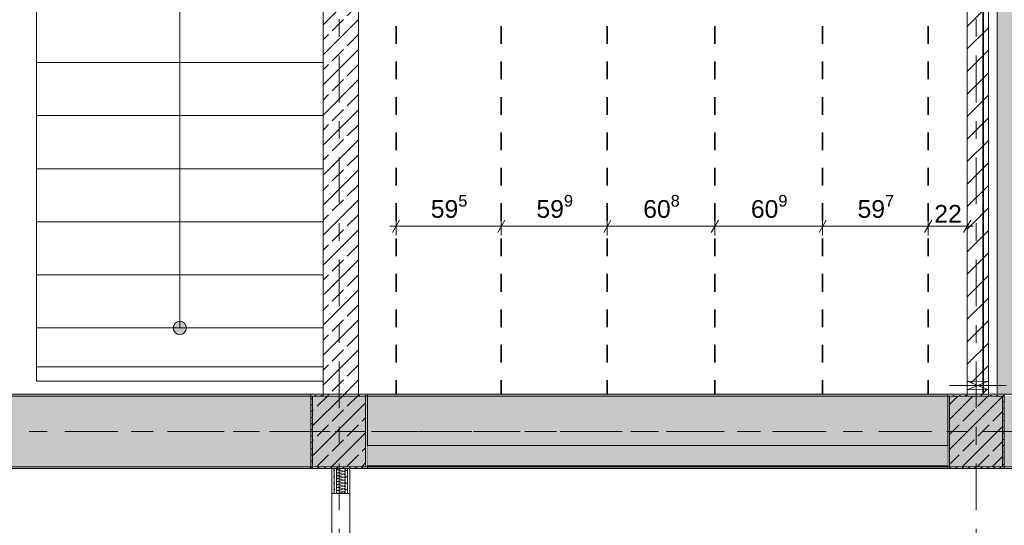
# Model space of a CAD drawing. Header units: metres. Extents: x -3.6 to 84.5, y -11 to 16.8.
# Tile 64 of 256: x 13.1 to 18.7, y 7.8 to 10.6. Entities that reach past the tile are written whole.
import ezdxf

# ---------------------------------------------------------------- set-up
doc = ezdxf.new("R2010")
doc.units = ezdxf.units.M
doc.header["$MEASUREMENT"] = 0
for name, pattern in [('Achse', [0.2, 0.1, -0.05, 0, -0.05]), ('Strichlinie doppelt', [0.546806, 0.264583, -0.105833, 0.070556, -0.105833]), ('Wipeout_Contour', [1, 0, -1])]:
    doc.linetypes.add(name, pattern=pattern)
for name, color, linetype in [('155 - Bemaßung_ Beschriftung.Ausbau - Deckenelemente', 7, 'Continuous'), ('451 - Universal.Achsen Raster', 7, 'Continuous'), ('605 - Struktur.Wand Innen', 7, 'Continuous'), ('607 - Struktur.Stütze', 7, 'Continuous'), ('608 - Struktur.Träger', 7, 'Continuous'), ('610 - Struktur.Treppe_ Rampe', 7, 'Continuous'), ('612 - Struktur.Stahlbau', 7, 'Continuous'), ('Abbruch_605 - Struktur.Wand Innen', 7, 'Continuous'), ('Neubau_605 - Struktur.Wand Innen', 7, 'Continuous'), ('Neubau_612 - Struktur.Stahlbau', 7, 'Continuous')]:
    doc.layers.add(name, color=color, linetype=linetype)
doc.styles.add('ERSTELLTER_STIL_2', font='txt')
doc.linetypes.add('Abbruch 1', pattern='A,0,[1,2022.0244.A_L5A-PL04.07_iA_Deckenelemente Erdgeschoss1.Shx,S=0.001984,R=0,X=0,Y=0],-0.25,0', length=0.25)
doc.dimstyles.new('ERSTELLTER_STIL__1', dxfattribs={"dimtxt": 0.1, "dimasz": 0.0532, "dimexe": 0.18, "dimexo": 0.0625, "dimgap": 0, "dimtad": 1, "dimtih": 1, "dimtoh": 1, "dimzin": 0, "dimdsep": 46, "dimtxsty": 'ERSTELLTER_STIL_2', "dimblk": 'ARROWHEAD_2', "dimblk1": 'ARROWHEAD_2', "dimblk2": 'ARROWHEAD_2', "dimcen": 0.09, "dimse1": 1, "dimse2": 1, "dimclrd": 7, "dimclre": 7, "dimclrt": 7, "dimazin": 0, "dimtfac": 1, "dimtdec": 4, "dimtmove": 0, "dimatfit": 3, "dimfxl": 1, "dimtolj": 1, "dimtzin": 0, "dimarcsym": 0})
pattern_1 = [(45, (0, 0), (-0.08485281, 0.08485281), []), (45, (-0.04243, 0.04243), (-0.08485281, 0.08485281), [0.09, -0.03])]
pattern_2 = [(45, (0, 0), (-0.01767767, 0.01767767), [0, -0.025])]
pattern_3 = [(45, (0, 0), (-0.0636396, 0.0636396), [])]

# ---------------------------------------------------------------- blocks, each defined once
blk = doc.blocks.new('*X122')
at = {"layer": '605 - Struktur.Wand Innen', "color": 7, "linetype": 'Continuous', "lineweight": 5}
for p, q in [((14.9233, 8.0833), (14.9499, 8.09)), ((14.9233, 8.0833), (14.9567, 8.075)), ((14.9233, 8.0667), (14.9567, 8.075)), ((14.9233, 8.0667), (14.9567, 8.0583)), ((14.9233, 8.05), (14.9567, 8.0583)), ((14.9233, 8.05), (14.9567, 8.0417)), ((14.9233, 8.0333), (14.9567, 8.0417)), ((14.9233, 8.0333), (14.9567, 8.025)), ((14.9233, 8.0167), (14.9567, 8.025)), ((14.9233, 8.0167), (14.9567, 8.0083)), ((14.9233, 8), (14.9567, 8.0083)), ((14.9233, 8), (14.9567, 7.9917)), ((14.9233, 7.9833), (14.9567, 7.9917)), ((14.9233, 7.9833), (14.9567, 7.975)), ((14.9233, 7.9667), (14.9567, 7.975)), ((14.9233, 7.9667), (14.9567, 7.9583)), ((14.9233, 7.95), (14.9567, 7.9583)), ((14.9233, 7.95), (14.9234, 7.95))]:
    blk.add_line(p, q, dxfattribs=at)
for centre, start, end in [((14.9233, 8.075), 90, 180), ((14.9233, 8.075), 180, 270), ((14.9233, 8.0917), 191.6614, 270), ((14.9567, 8.0833), 270, 0), ((14.9567, 8.0667), 0, 90), ((14.9567, 8.0833), 0, 52.9274), ((14.9233, 8.0583), 90, 180), ((14.9233, 8.0583), 180, 270), ((14.9233, 8.0417), 90, 180), ((14.9233, 8.0417), 180, 270), ((14.9233, 8.025), 90, 180), ((14.9233, 8.025), 180, 270), ((14.9233, 8.0083), 90, 180), ((14.9567, 8.0667), 270, 0), ((14.9567, 8.05), 0, 90), ((14.9567, 8.05), 270, 0), ((14.9567, 8.0333), 0, 90), ((14.9567, 8.0333), 270, 0), ((14.9567, 8.0167), 0, 90), ((14.9567, 8.0167), 270, 0), ((14.9233, 8.0083), 180, 270), ((14.9233, 7.9917), 90, 180), ((14.9233, 7.9917), 180, 270), ((14.9233, 7.975), 90, 180), ((14.9233, 7.975), 180, 270), ((14.9233, 7.9583), 90, 180), ((14.9233, 7.9583), 180, 270), ((14.9567, 8), 0, 90), ((14.9567, 8), 270, 0), ((14.9567, 7.9833), 0, 90), ((14.9567, 7.9833), 270, 0), ((14.9567, 7.9667), 0, 90), ((14.9567, 7.9667), 270, 0), ((14.9567, 7.95), 0, 90), ((14.9067, 7.95), 359.8783, 0), ((14.9233, 7.9417), 90, 93.7357), ((14.9567, 7.95), 359.8783, 0)]:
    blk.add_arc(centre, 0.00833, start, end, dxfattribs=at)
blk = doc.blocks.new('*D138')
at = {"layer": '155 - Bemaßung_ Beschriftung.Ausbau - Deckenelemente', "color": 7, "linetype": 'Continuous', "lineweight": 5}
for p, q in [((15.2722, 9.495), (15.2318, 9.425)), ((15.252, 9.4075), (15.252, 9.5125)), ((15.8672, 9.495), (15.8268, 9.425)), ((15.847, 9.4075), (15.847, 9.5125)), ((15.2178, 9.46), (15.252, 9.46)), ((15.252, 9.46), (15.847, 9.46))]:
    blk.add_line(p, q, dxfattribs=at)
at = {"layer": '155 - Bemaßung_ Beschriftung.Ausbau - Deckenelemente', "color": 7, "lineweight": 5, "insert": (15.4486, 9.4783), "char_height": 0.1, "attachment_point": 7, "style": 'ERSTELLTER_STIL_2'}
blk.add_mtext('\\A1;{\\pql;\\fArial|b0|i0|c0|p38;59\\fArial|b0|i0|c0|p38;\\A1{\\H.66x;\\S5^  ;}}', dxfattribs=at)
blk = doc.blocks.new('ARROWHEAD_2')
at = {"color": 0, "linetype": 'Continuous', "lineweight": 0}
for p, q in [((0, 0), (-1, 0)), ((-0.38, -0.66), (0.38, 0.66))]:
    blk.add_line(p, q, dxfattribs=at)
blk = doc.blocks.new('*D139')
at = {"layer": '155 - Bemaßung_ Beschriftung.Ausbau - Deckenelemente', "color": 7, "linetype": 'Continuous', "lineweight": 5}
for p, q in [((15.8672, 9.495), (15.8268, 9.425)), ((15.847, 9.4075), (15.847, 9.5125)), ((16.4662, 9.495), (16.4258, 9.425)), ((16.446, 9.4075), (16.446, 9.5125)), ((15.847, 9.46), (16.446, 9.46))]:
    blk.add_line(p, q, dxfattribs=at)
at = {"layer": '155 - Bemaßung_ Beschriftung.Ausbau - Deckenelemente', "color": 7, "lineweight": 5, "insert": (16.0456, 9.4783), "char_height": 0.1, "attachment_point": 7, "style": 'ERSTELLTER_STIL_2'}
blk.add_mtext('\\A1;{\\pql;\\fArial|b0|i0|c0|p38;59\\fArial|b0|i0|c0|p38;\\A1{\\H.66x;\\S9^  ;}}', dxfattribs=at)
blk = doc.blocks.new('*D140')
at = {"layer": '155 - Bemaßung_ Beschriftung.Ausbau - Deckenelemente', "color": 7, "linetype": 'Continuous', "lineweight": 5}
for p, q in [((16.4662, 9.495), (16.4258, 9.425)), ((16.446, 9.4075), (16.446, 9.5125)), ((17.0742, 9.495), (17.0338, 9.425)), ((17.054, 9.4075), (17.054, 9.5125)), ((16.446, 9.46), (17.054, 9.46))]:
    blk.add_line(p, q, dxfattribs=at)
at = {"layer": '155 - Bemaßung_ Beschriftung.Ausbau - Deckenelemente', "color": 7, "lineweight": 5, "insert": (16.6491, 9.4783), "char_height": 0.1, "attachment_point": 7, "style": 'ERSTELLTER_STIL_2'}
blk.add_mtext('\\A1;{\\pql;\\fArial|b0|i0|c0|p38;60\\fArial|b0|i0|c0|p38;\\A1{\\H.66x;\\S8^  ;}}', dxfattribs=at)
blk = doc.blocks.new('*D141')
at = {"layer": '155 - Bemaßung_ Beschriftung.Ausbau - Deckenelemente', "color": 7, "linetype": 'Continuous', "lineweight": 5}
for p, q in [((17.0742, 9.495), (17.0338, 9.425)), ((17.054, 9.4075), (17.054, 9.5125)), ((17.6832, 9.495), (17.6428, 9.425)), ((17.663, 9.4075), (17.663, 9.5125)), ((17.054, 9.46), (17.663, 9.46))]:
    blk.add_line(p, q, dxfattribs=at)
at = {"layer": '155 - Bemaßung_ Beschriftung.Ausbau - Deckenelemente', "color": 7, "lineweight": 5, "insert": (17.2576, 9.4783), "char_height": 0.1, "attachment_point": 7, "style": 'ERSTELLTER_STIL_2'}
blk.add_mtext('\\A1;{\\pql;\\fArial|b0|i0|c0|p38;60\\fArial|b0|i0|c0|p38;\\A1{\\H.66x;\\S9^  ;}}', dxfattribs=at)
blk = doc.blocks.new('*D142')
at = {"layer": '155 - Bemaßung_ Beschriftung.Ausbau - Deckenelemente', "color": 7, "linetype": 'Continuous', "lineweight": 5}
for p, q in [((17.6832, 9.495), (17.6428, 9.425)), ((17.663, 9.4075), (17.663, 9.5125)), ((18.2802, 9.495), (18.2398, 9.425)), ((18.26, 9.4075), (18.26, 9.5125)), ((17.663, 9.46), (18.26, 9.46))]:
    blk.add_line(p, q, dxfattribs=at)
at = {"layer": '155 - Bemaßung_ Beschriftung.Ausbau - Deckenelemente', "color": 7, "lineweight": 5, "insert": (17.8606, 9.4783), "char_height": 0.1, "attachment_point": 7, "style": 'ERSTELLTER_STIL_2'}
blk.add_mtext('\\A1;{\\pql;\\fArial|b0|i0|c0|p38;59\\fArial|b0|i0|c0|p38;\\A1{\\H.66x;\\S7^  ;}}', dxfattribs=at)
blk = doc.blocks.new('*D143')
at = {"layer": '155 - Bemaßung_ Beschriftung.Ausbau - Deckenelemente', "color": 7, "linetype": 'Continuous', "lineweight": 5}
for p, q in [((18.2802, 9.495), (18.2398, 9.425)), ((18.26, 9.4075), (18.26, 9.5125)), ((18.4598, 9.425), (18.5002, 9.495)), ((18.48, 9.4075), (18.48, 9.5125)), ((18.26, 9.46), (18.48, 9.46)), ((18.48, 9.46), (18.5142, 9.46))]:
    blk.add_line(p, q, dxfattribs=at)
at = {"layer": '155 - Bemaßung_ Beschriftung.Ausbau - Deckenelemente', "color": 7, "lineweight": 5, "insert": (18.2941, 9.48), "char_height": 0.1, "attachment_point": 7, "style": 'ERSTELLTER_STIL_2'}
blk.add_mtext('\\A1;{\\pql;\\fArial|b0|i0|c0|p38;22}', dxfattribs=at)

msp = doc.modelspace()

# ---------------------------------------------------------------- hatches: boundary and pattern name
at = {"layer": '605 - Struktur.Wand Innen', "linetype": 'Continuous', "lineweight": 0, "true_color": 0x000000}
h = msp.add_hatch(dxfattribs=at)
h.set_pattern_fill('Beton__Stahlbeton_0001', color=18, style=0, pattern_type=2)
h.set_pattern_definition(pattern_1)
h.paths.add_polyline_path([(15.04, 13), (14.84, 13), (14.84, 8.5), (15.04, 8.5)])
h = msp.add_hatch(dxfattribs=at)
h.set_pattern_fill('Gips_0001', color=18, style=0, pattern_type=2)
h.set_pattern_definition(pattern_2)
h.paths.add_polyline_path([(14.89, 8.09), (14.89, 7.95), (14.9025, 7.95), (14.9025, 8.09)])
h = msp.add_hatch(dxfattribs=at)
h.set_pattern_fill('Gips_0001', color=18, style=0, pattern_type=2)
h.set_pattern_definition(pattern_2)
h.paths.add_polyline_path([(14.9025, 8.09), (14.9025, 7.95), (14.915, 7.95), (14.915, 8.09)])
h = msp.add_hatch(dxfattribs=at)
h.set_pattern_fill('Gips_0001', color=18, style=0, pattern_type=2)
h.set_pattern_definition(pattern_2)
h.paths.add_polyline_path([(14.965, 8.09), (14.965, 7.95), (14.9775, 7.95), (14.9775, 8.09)])
h = msp.add_hatch(dxfattribs=at)
h.set_pattern_fill('Gips_0001', color=18, style=0, pattern_type=2)
h.set_pattern_definition(pattern_2)
h.paths.add_polyline_path([(14.9775, 8.09), (14.9775, 7.95), (14.99, 7.95), (14.99, 8.09)])
at = {"layer": '607 - Struktur.Stütze', "linetype": 'Continuous', "lineweight": 0, "true_color": 0x000000}
h = msp.add_hatch(dxfattribs=at)
h.set_pattern_fill('Gips_0001', color=18, style=0, pattern_type=2)
h.set_pattern_definition(pattern_2)
h.paths.add_polyline_path([(14.77, 8.09), (15.09, 8.09), (15.09, 8.51), (15.04, 8.51), (15.04, 8.5), (15.08, 8.5), (15.08, 8.1), (14.78, 8.1), (14.78, 8.5), (14.84, 8.5), (14.84, 8.51), (14.77, 8.51)])
h = msp.add_hatch(dxfattribs=at)
h.set_pattern_fill('Beton__Stahlbeton_0001', color=18, style=0, pattern_type=2)
h.set_pattern_definition(pattern_1)
h.paths.add_polyline_path([(14.78, 8.1), (15.08, 8.1), (15.08, 8.5), (14.78, 8.5)])
h = msp.add_hatch(dxfattribs=at)
h.set_pattern_fill('Gips_0001', color=18, style=0, pattern_type=2)
h.set_pattern_definition(pattern_2)
h.paths.add_polyline_path([(18.37, 8.09), (18.69, 8.09), (18.69, 8.51), (18.6, 8.51), (18.6, 8.5), (18.68, 8.5), (18.68, 8.1), (18.38, 8.1), (18.38, 8.5), (18.48, 8.5), (18.48, 8.51), (18.37, 8.51)])
h = msp.add_hatch(dxfattribs=at)
h.set_pattern_fill('Beton__Stahlbeton_0001', color=18, style=0, pattern_type=2)
h.set_pattern_definition(pattern_1)
h.paths.add_polyline_path([(18.38, 8.1), (18.68, 8.1), (18.68, 8.5), (18.38, 8.5)])
at = {"layer": '608 - Struktur.Träger', "linetype": 'Continuous', "lineweight": 0, "true_color": 0x000000}
h = msp.add_hatch(dxfattribs=at)
h.set_pattern_fill('Gips_0001', color=18, style=0, pattern_type=2)
h.set_pattern_definition(pattern_2)
h.paths.add_polyline_path([(11.49, 8.5), (14.77, 8.5), (14.77, 8.51), (11.49, 8.51)])
h = msp.add_hatch(dxfattribs=at)
h.set_pattern_fill('Gips_0001', color=18, style=0, pattern_type=2)
h.set_pattern_definition(pattern_2)
h.paths.add_polyline_path([(18.37, 8.51), (15.09, 8.51), (15.09, 8.5), (18.37, 8.5)])
h = msp.add_hatch(dxfattribs=at)
h.set_pattern_fill('Gips_0001', color=18, style=0, pattern_type=2)
h.set_pattern_definition(pattern_2)
h.paths.add_polyline_path([(11.49, 8.1), (11.49, 8.09), (14.77, 8.09), (14.77, 8.1)])
at = {"layer": '610 - Struktur.Treppe_ Rampe', "linetype": 'Continuous', "lineweight": 0, "true_color": 0x000000}
msp.add_hatch(color=18, dxfattribs=at).paths.add_polyline_path([(14.0675, 8.885, 1), (13.9925, 8.885, 1)])
at = {"layer": '612 - Struktur.Stahlbau', "linetype": 'Continuous', "lineweight": 0, "true_color": 0x30307f}
msp.add_hatch(color=177, dxfattribs=at).paths.add_polyline_path([(18.65, 12.99), (18.79, 12.99), (18.79, 8.51), (18.65, 8.51)])
at = {"layer": 'Abbruch_605 - Struktur.Wand Innen', "linetype": 'Continuous', "lineweight": 0, "true_color": 0x000000}
h = msp.add_hatch(dxfattribs=at)
h.set_pattern_fill('MW_Ziegel_0001', color=18, style=0, pattern_type=2)
h.set_pattern_definition(pattern_3)
h.paths.add_polyline_path([(18.6, 8.585), (18.48, 8.585), (18.54, 8.56)])
h = msp.add_hatch(dxfattribs=at)
h.set_pattern_fill('MW_Ziegel_0001', color=18, style=0, pattern_type=2)
h.set_pattern_definition(pattern_3)
h.paths.add_polyline_path([(18.48, 8.535), (18.6, 8.535), (18.54, 8.56)])

# ---------------------------------------------------------------- linework, layer by layer
at = {"layer": '155 - Bemaßung_ Beschriftung.Ausbau - Deckenelemente', "color": 7, "linetype": 'Achse', "lineweight": 35}
for p, q in [((15.252, 12.99), (15.252, 8.51)), ((15.847, 12.99), (15.847, 8.51)), ((16.446, 12.99), (16.446, 8.51)), ((17.054, 12.99), (17.054, 8.51)), ((17.663, 12.99), (17.663, 8.51)), ((18.26, 12.99), (18.26, 8.51))]:
    msp.add_line(p, q, dxfattribs=at)
at = {"layer": '451 - Universal.Achsen Raster', "color": 160, "linetype": 'Strichlinie doppelt', "lineweight": 9, "true_color": 0x3232ff}
for p, q in [((14.93, -10.585), (14.93, 16.355)), ((64.935, 8.3), (-3.175, 8.3))]:
    msp.add_line(p, q, dxfattribs=at)
at = {"layer": '605 - Struktur.Wand Innen', "color": 7, "linetype": 'Continuous', "lineweight": 5}
for p, q in [((14.9025, 8.09), (14.9025, 7.95)), ((14.915, 8.09), (14.915, 7.95)), ((14.965, 7.95), (14.965, 8.09)), ((14.9775, 7.95), (14.9775, 8.09)), ((14.89, 7.95), (14.9025, 7.95)), ((14.9025, 7.95), (14.915, 7.95)), ((14.915, 7.95), (14.965, 7.95)), ((14.965, 7.95), (14.9775, 7.95)), ((14.9775, 7.95), (14.99, 7.95))]:
    msp.add_line(p, q, dxfattribs=at)
at = {"layer": '605 - Struktur.Wand Innen', "color": 7, "linetype": 'Continuous', "lineweight": 13}
for p, q in [((14.89, 7.95), (14.89, 6.08)), ((14.99, 6.08), (14.99, 7.95))]:
    msp.add_line(p, q, dxfattribs=at)
at = {"layer": '605 - Struktur.Wand Innen', "color": 7, "linetype": 'Continuous', "lineweight": 18, "flags": 128}
for points in [[(14.84, 13), (14.84, 8.5)], [(15.04, 8.5), (15.04, 13)]]:
    msp.add_lwpolyline(points, dxfattribs=at)
at = {"layer": '605 - Struktur.Wand Innen', "color": 7, "linetype": 'Continuous', "lineweight": 5, "flags": 128}
for points in [[(14.89, 8.09), (14.89, 7.95)], [(14.99, 7.95), (14.99, 8.09)]]:
    msp.add_lwpolyline(points, dxfattribs=at)
at = {"layer": '607 - Struktur.Stütze', "color": 7, "linetype": 'Continuous', "lineweight": 5, "flags": 128}
for points in [[(14.84, 8.51), (14.77, 8.51), (14.77, 8.09), (15.09, 8.09), (15.09, 8.51), (15.04, 8.51)], [(18.48, 8.51), (18.37, 8.51), (18.37, 8.09), (18.69, 8.09), (18.69, 8.51), (18.6, 8.51)]]:
    msp.add_lwpolyline(points, dxfattribs=at)
at = {"layer": '607 - Struktur.Stütze', "color": 7, "linetype": 'Continuous', "lineweight": 13, "flags": 128}
for points in [[(14.78, 8.1), (15.08, 8.1), (15.08, 8.5), (14.78, 8.5)], [(18.38, 8.1), (18.68, 8.1), (18.68, 8.5), (18.38, 8.5)]]:
    msp.add_lwpolyline(points, close=True, dxfattribs=at)
at = {"layer": '608 - Struktur.Träger', "color": 7, "linetype": 'Continuous', "lineweight": 5}
for p, q in [((14.77, 8.51), (11.49, 8.51)), ((14.77, 8.51), (14.77, 8.5)), ((15.09, 8.51), (15.09, 8.5)), ((18.37, 8.51), (15.09, 8.51)), ((18.37, 8.51), (18.37, 8.5)), ((14.77, 8.09), (11.49, 8.09)), ((14.77, 8.1), (14.77, 8.09))]:
    msp.add_line(p, q, dxfattribs=at)
at = {"layer": '608 - Struktur.Träger', "color": 7, "linetype": 'Continuous', "lineweight": 13}
for p, q in [((14.77, 8.5), (11.49, 8.5)), ((15.09, 8.5), (14.77, 8.5)), ((18.37, 8.5), (15.09, 8.5))]:
    msp.add_line(p, q, dxfattribs=at)
at = {"layer": '608 - Struktur.Träger', "color": 7, "linetype": 'Achse', "lineweight": 9}
msp.add_line((0.38, 8.3), (61.88, 8.3), dxfattribs=at)
at = {"layer": '610 - Struktur.Treppe_ Rampe', "color": 7, "linetype": 'Continuous', "lineweight": 13}
for p, q in [((13.22, 11.885), (13.22, 8.885)), ((14.84, 8.885), (14.84, 11.885)), ((13.22, 8.885), (13.22, 8.585)), ((14.84, 8.585), (14.84, 8.885)), ((13.22, 8.6656), (14.84, 8.6656)), ((13.22, 8.585), (14.84, 8.585))]:
    msp.add_line(p, q, dxfattribs=at)
at = {"layer": '610 - Struktur.Treppe_ Rampe', "color": 7, "linetype": 'Continuous', "lineweight": 18}
for p, q in [((14.03, 9.185), (14.03, 11.885)), ((13.22, 10.685), (13.22, 10.385)), ((14.84, 10.385), (14.84, 10.685)), ((14.84, 10.385), (13.22, 10.385)), ((13.22, 10.385), (13.22, 10.085)), ((13.22, 10.385), (14.84, 10.385)), ((14.84, 10.085), (14.84, 10.385)), ((14.84, 10.085), (13.22, 10.085)), ((13.22, 10.085), (13.22, 9.785)), ((13.22, 10.085), (14.84, 10.085)), ((14.84, 9.785), (14.84, 10.085)), ((14.84, 9.785), (13.22, 9.785)), ((13.22, 9.785), (13.22, 9.485)), ((13.22, 9.785), (14.84, 9.785)), ((14.84, 9.485), (14.84, 9.785)), ((14.84, 9.485), (13.22, 9.485)), ((13.22, 9.485), (13.22, 9.185)), ((13.22, 9.485), (14.84, 9.485)), ((14.84, 9.185), (14.84, 9.485)), ((14.84, 9.185), (13.22, 9.185)), ((13.22, 9.185), (13.22, 8.885)), ((13.22, 9.185), (14.84, 9.185)), ((14.03, 8.885), (14.03, 9.185)), ((14.84, 8.885), (14.84, 9.185)), ((13.22, 8.885), (14.84, 8.885))]:
    msp.add_line(p, q, dxfattribs=at)
at = {"layer": '610 - Struktur.Treppe_ Rampe', "color": 7, "linetype": 'Continuous', "lineweight": 18, "flags": 128}
msp.add_lwpolyline([(14.0675, 8.885, 1), (13.9925, 8.885, 1)], format="xyb", close=True, dxfattribs=at)
at = {"layer": 'Abbruch_605 - Struktur.Wand Innen', "color": 7, "linetype": 'Abbruch 1', "lineweight": 18}
for p, q in [((18.6, 8.585), (18.48, 8.585)), ((18.48, 8.535), (18.6, 8.535))]:
    msp.add_line(p, q, dxfattribs=at)
at = {"layer": 'Abbruch_605 - Struktur.Wand Innen', "color": 160, "linetype": 'Abbruch 1', "lineweight": 5, "true_color": 0x3232ff}
msp.add_line((18.38, 8.56), (18.7, 8.56), dxfattribs=at)
msp.add_line((18.38, 8.56), (18.7, 8.56), dxfattribs=at)
at = {"layer": 'Abbruch_605 - Struktur.Wand Innen', "color": 7, "linetype": 'Abbruch 1', "lineweight": 18, "flags": 128}
for points in [[(18.48, 8.585), (18.48, 8.535)], [(18.6, 8.535), (18.6, 8.585)]]:
    msp.add_lwpolyline(points, dxfattribs=at)
at = {"layer": 'Neubau_605 - Struktur.Wand Innen', "color": 1, "linetype": 'Continuous', "lineweight": 9}
for p, q in [((18.48, 8.535), (18.6, 8.585)), ((18.48, 8.585), (18.6, 8.535))]:
    msp.add_line(p, q, dxfattribs=at)
at = {"layer": 'Neubau_612 - Struktur.Stahlbau', "color": 1, "linetype": 'Continuous', "lineweight": 13}
for p, q in [((18.65, 8.51), (18.65, 12.99)), ((18.79, 8.51), (18.65, 8.51))]:
    msp.add_line(p, q, dxfattribs=at)

# ---------------------------------------------------------------- block references
at = {"layer": '605 - Struktur.Wand Innen', "color": 7, "lineweight": 18}
msp.add_blockref('*X122', (0, 0), dxfattribs=at)

# ---------------------------------------------------------------- dimensions: what is measured, and where the dimension line sits
at = {"layer": '155 - Bemaßung_ Beschriftung.Ausbau - Deckenelemente', "color": 7, "linetype": 'Continuous', "lineweight": 5}
for base, p1, p2, picture, middle in [((15.8469999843, 9.4599822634), (15.2519999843, 8.5099826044), (15.8469999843, 8.5099826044), '*D138', (15.6598662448, 9.5299822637)), ((16.446, 9.46), (15.847, 8.51), (16.446, 8.51), '*D139', (16.2569, 9.53)), ((17.054, 9.46), (16.446, 8.51), (17.054, 8.51), '*D140', (16.8604, 9.53)), ((17.663, 9.46), (17.054, 8.51), (17.663, 8.51), '*D141', (17.4689, 9.53)), ((18.26, 9.46), (17.663, 8.51), (18.26, 8.51), '*D142', (18.0719, 9.53))]:
    dim = msp.add_linear_dim(base=base, p1=p1, p2=p2, dimstyle='ERSTELLTER_STIL__1', dxfattribs=at)
    dim.commit()
    dim.dimension.update_dxf_attribs({"geometry": picture, "text_midpoint": middle, "dimtype": 160})

# ---------------------------------------------------------------- next in the draw order: wipeouts: each hides what was drawn before it
at = {"color": 254, "linetype": 'Wipeout_Contour', "lineweight": 0, "ltscale": 86.081943}
msp.add_wipeout([(18.6, 13), (18.48, 13), (18.48, 8.585), (18.6, 8.585)], dxfattribs=at).dxf.layer = '605 - Struktur.Wand Innen'
at = {"color": 254, "linetype": 'Wipeout_Contour', "lineweight": 0, "ltscale": 81.633387}
msp.add_wipeout([(18.48, 8.5), (18.6, 8.5), (18.6, 8.535), (18.48, 8.535)], dxfattribs=at).dxf.layer = '605 - Struktur.Wand Innen'
at = {"color": 254, "linetype": 'Wipeout_Contour', "lineweight": 0, "ltscale": 74.471054}
msp.add_wipeout([(18.37, 8.22), (15.09, 8.22), (15.09, 8.105), (18.37, 8.105)], dxfattribs=at).dxf.layer = '605 - Struktur.Wand Innen'

# ---------------------------------------------------------------- next in the draw order: hatches: boundary and pattern name
at = {"layer": '605 - Struktur.Wand Innen', "linetype": 'Continuous', "lineweight": 0, "true_color": 0x000000}
h = msp.add_hatch(dxfattribs=at)
h.set_pattern_fill('MW_Ziegel_0001', color=18, style=0, pattern_type=2)
h.set_pattern_definition(pattern_3)
h.paths.add_polyline_path([(18.6, 13), (18.48, 13), (18.48, 8.585), (18.6, 8.585)])
h = msp.add_hatch(dxfattribs=at)
h.set_pattern_fill('MW_Ziegel_0001', color=18, style=0, pattern_type=2)
h.set_pattern_definition(pattern_3)
h.paths.add_polyline_path([(18.48, 8.5), (18.6, 8.5), (18.6, 8.535), (18.48, 8.535)])
at = {"layer": '608 - Struktur.Träger', "linetype": 'Continuous', "lineweight": 0, "true_color": 0x000000}
h = msp.add_hatch(dxfattribs=at)
h.set_pattern_fill('Beton__Stahlbeton_0001', color=18, style=0, pattern_type=2)
h.set_pattern_definition(pattern_1)
h.paths.add_polyline_path([(0.69, 8.5), (0.38, 8.5), (0.38, 8.1), (0.69, 8.1), (7.57, 8.1), (7.89, 8.1), (11.17, 8.1), (11.49, 8.1), (14.77, 8.1), (15.09, 8.1), (18.37, 8.1), (18.69, 8.1), (25.57, 8.1), (25.89, 8.1), (32.77, 8.1), (33.09, 8.1), (39.97, 8.1), (40.29, 8.1), (47.17, 8.1), (47.49, 8.1), (50.77, 8.1), (51.09, 8.1), (54.37, 8.1), (54.69, 8.1), (61.57, 8.1), (61.88, 8.1), (61.88, 8.5), (61.57, 8.5), (58.08, 8.5), (58.03, 8.5), (54.69, 8.5), (54.37, 8.5), (51.09, 8.5), (50.77, 8.5), (47.49, 8.5), (47.17, 8.5), (43.8, 8.5), (43.65, 8.5), (40.29, 8.5), (39.97, 8.5), (36.59, 8.5), (36.4575, 8.5), (33.09, 8.5), (32.77, 8.5), (29.3875, 8.5), (29.255, 8.5), (25.89, 8.5), (25.57, 8.5), (22.25, 8.5), (22.03, 8.5), (18.69, 8.5), (18.37, 8.5), (15.09, 8.5), (14.77, 8.5), (11.49, 8.5), (11.17, 8.5), (7.89, 8.5), (7.57, 8.5)])
h = msp.add_hatch(dxfattribs=at)
h.set_pattern_fill('Gips_0001', color=18, style=0, pattern_type=2)
h.set_pattern_definition(pattern_2)
h.paths.add_polyline_path([(15.09, 8.1), (15.09, 8.09), (18.37, 8.09), (18.37, 8.1)])

# ---------------------------------------------------------------- next in the draw order: linework, layer by layer
at = {"layer": '155 - Bemaßung_ Beschriftung.Ausbau - Deckenelemente', "color": 7, "linetype": 'Continuous', "lineweight": 35}
msp.add_line((18.57, 12.99), (18.57, 8.51), dxfattribs=at)
at = {"layer": '451 - Universal.Achsen Raster', "color": 160, "linetype": 'Strichlinie doppelt', "lineweight": 9, "true_color": 0x3232ff}
msp.add_line((18.53, -10.585), (18.53, 16.355), dxfattribs=at)
at = {"layer": '605 - Struktur.Wand Innen', "color": 7, "linetype": 'Continuous', "lineweight": 18, "flags": 128}
for points in [[(18.48, 13), (18.48, 8.585)], [(18.6, 8.585), (18.6, 13)], [(18.48, 8.535), (18.48, 8.5)], [(18.6, 8.5), (18.6, 8.535)]]:
    msp.add_lwpolyline(points, dxfattribs=at)
at = {"layer": '605 - Struktur.Wand Innen', "color": 7, "linetype": 'Continuous', "lineweight": 13, "flags": 128}
for points in [[(18.37, 8.22), (15.09, 8.22)], [(15.09, 8.105), (18.37, 8.105)]]:
    msp.add_lwpolyline(points, dxfattribs=at)
at = {"layer": '608 - Struktur.Träger', "color": 7, "linetype": 'Continuous', "lineweight": 13}
for p, q in [((0.38, 8.51), (61.88, 8.51)), ((18.69, 8.5), (18.37, 8.5)), ((0.38, 8.09), (61.88, 8.09))]:
    msp.add_line(p, q, dxfattribs=at)
at = {"layer": '608 - Struktur.Träger', "color": 7, "linetype": 'Continuous', "lineweight": 5}
for p, q in [((15.09, 8.1), (15.09, 8.09)), ((18.37, 8.09), (15.09, 8.09)), ((18.37, 8.1), (18.37, 8.09))]:
    msp.add_line(p, q, dxfattribs=at)
at = {"layer": '608 - Struktur.Träger', "color": 7, "linetype": 'Continuous', "lineweight": 13, "flags": 128}
msp.add_lwpolyline([(61.88, 8.1), (61.57, 8.1), (54.69, 8.1), (54.37, 8.1), (51.09, 8.1), (50.77, 8.1), (47.49, 8.1), (47.17, 8.1), (40.29, 8.1), (39.97, 8.1), (33.09, 8.1), (32.77, 8.1), (25.89, 8.1), (25.57, 8.1), (18.69, 8.1), (18.37, 8.1), (15.09, 8.1), (14.77, 8.1), (11.49, 8.1), (11.17, 8.1), (7.89, 8.1), (7.57, 8.1), (0.69, 8.1), (0.38, 8.1)], dxfattribs=at)

# ---------------------------------------------------------------- next in the draw order: dimensions: what is measured, and where the dimension line sits
at = {"layer": '155 - Bemaßung_ Beschriftung.Ausbau - Deckenelemente', "color": 7, "linetype": 'Continuous', "lineweight": 5}
dim = msp.add_linear_dim(base=(18.48, 9.46), p1=(18.26, 8.51), p2=(18.48, 8.51), dimstyle='ERSTELLTER_STIL__1', dxfattribs=at)
dim.commit()
dim.dimension.update_dxf_attribs({"geometry": '*D143', "text_midpoint": (18.3703, 9.53), "dimtype": 160})

doc.saveas('drawing.dxf')
